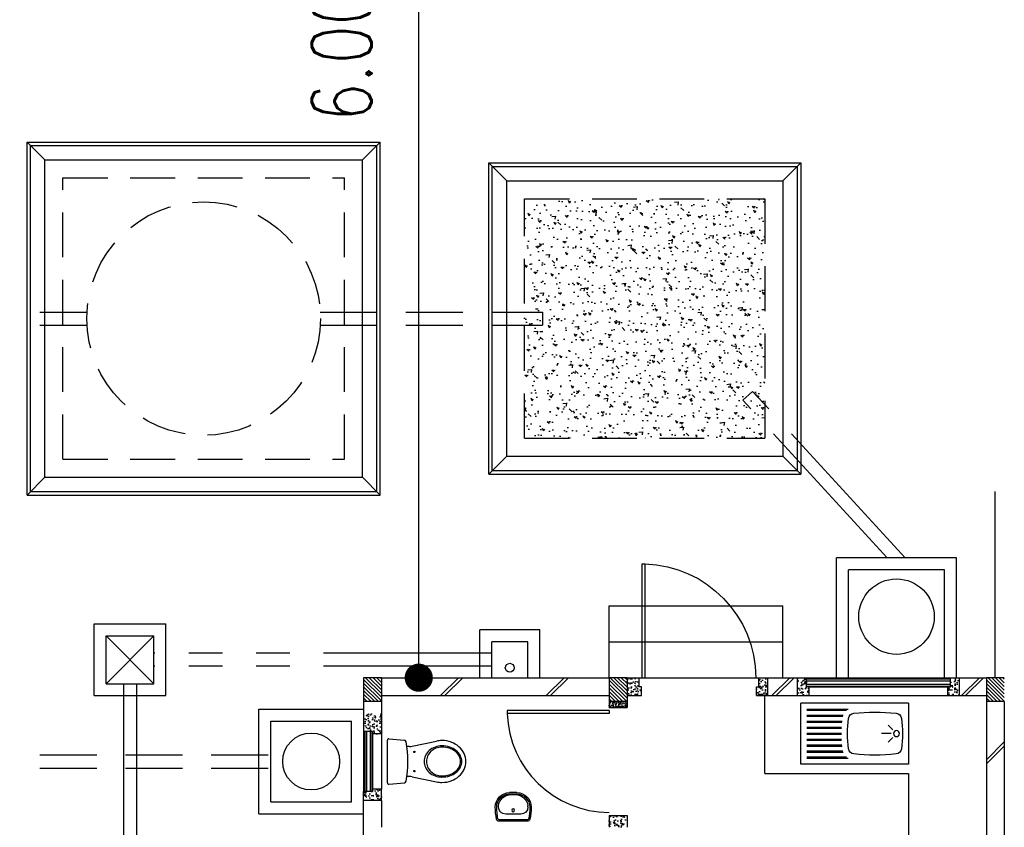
# Model space of a CAD drawing. Header units: millimetres. Extents: x 301 to 1479, y 491 to 1341.
# Tile 107 of 256: x 351.67 to 359.89, y 642.52 to 649.27. Entities that reach past the tile are written whole.
import ezdxf

# ---------------------------------------------------------------- set-up
doc = ezdxf.new("R2010")
doc.units = ezdxf.units.MM
doc.header["$LTSCALE"] = 1.5
doc.header["$MEASUREMENT"] = 0
for name, pattern in [('HIDDEN', [0.375, 0.25, -0.125]), ('HIDDEN2', [4.7625, 3.175, -1.5875]), ('PHANTOM2', [1.25, 0.625, -0.125, 0.125, -0.125, 0.125, -0.125])]:
    doc.linetypes.add(name, pattern=pattern)
for name, color, linetype in [('AP&SA', 254, 'HIDDEN'), ('Blk', 7, 'Continuous'), ('Block', 46, 'Continuous'), ('Boundary Wall', 64, 'Continuous'), ('BWCN', 4, 'Continuous'), ('DIM', 6, 'Continuous'), ('DOOR', 3, 'Continuous'), ('Ele', 8, 'Continuous'), ('HATCH', 7, 'Continuous'), ('Hatch Aggregate', 252, 'Continuous'), ('Hatch Col. C1 GF Ext.', 84, 'Continuous'), ('Hatch Stub Col', 251, 'Continuous'), ('Kerb', 251, 'Continuous'), ('P. Grease Trap', 64, 'Continuous'), ('P. Septic tank', 2, 'Continuous'), ('P. Sewr Manhole', 49, 'Continuous'), ('PVC Pipe 110', 69, 'Continuous'), ('PVC RWP 75', 77, 'Continuous'), ('PVC Sewer Pipe 110', 24, 'Continuous'), ('SANIT', 8, 'Continuous'), ('WINDOW', 1, 'Continuous')]:
    doc.layers.add(name, color=color, linetype=linetype)
doc.styles.add('RS1', font='romans.shx', dxfattribs={"width": 0.75, "height": 0.5})
doc.dimstyles.new('Souillac5', dxfattribs={"dimscale": 0.5, "dimtxt": 0.5, "dimasz": 0.47, "dimexe": 0, "dimexo": 1, "dimgap": 0.5, "dimtad": 1, "dimzin": 0, "dimdsep": 46, "dimtxsty": 'RS1', "dimblk": 'DOT', "dimcen": 3, "dimse1": 1, "dimse2": 1, "dimclrd": 6, "dimclre": 6, "dimclrt": 7, "dimaunit": 1, "dimadec": 0, "dimazin": 0, "dimtfac": 1, "dimtofl": 0, "dimtmove": 1, "dimatfit": 3, "dimfxl": 1, "dimtolj": 1, "dimtzin": 0, "dimlwe": -1, "dimarcsym": 0})
pattern_1 = [(50, (427.129014, 162.062746), (0.071726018, -0.0062752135), [0.0075, -0.0825]), (355, (427.129014, 162.062746), (-0.013875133, 0.075219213), [0.006, -0.066]), (100.451444, (427.13499, 162.06222), (0.057850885, 0.068943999), [0.006374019, -0.070114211]), (46.1842, (427.12901, 162.08275), (0.106724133, -0.016551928), [0.01125, -0.12375]), (96.635635, (427.13791, 162.08137), (0.093466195, 0.09741186), [0.009561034, -0.105171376]), (351.184164, (427.12901, 162.08275), (0.093466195, 0.09741186), [0.009, -0.099]), (21, (427.139014, 162.077746), (0.059690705, -0.040261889), [0.0075, -0.0825]), (326, (427.139014, 162.077746), (0.024331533, 0.072515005), [0.006, -0.066]), (71.451445, (427.14399, 162.07439), (0.084022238, 0.032253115), [0.006374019, -0.070114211]), (37.5, (427.129014, 162.062746), (0.0012159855, 0.0332893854), [0, -0.0652, 0, -0.067, 0, -0.06625]), (7.5, (427.129014, 162.062746), (0.0263069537, 0.0394411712), [0, -0.0382, 0, -0.0637, 0, -0.02525]), (327.5, (427.106714, 162.062746), (0.0533822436, -0.0022554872), [0, -0.025, 0, -0.078, 0, -0.1035]), (317.5, (427.096714, 162.062746), (0.058318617, 0.010010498), [0, -0.0325, 0, -0.0518, 0, -0.0735])]
pattern_2 = [(315, (448.28546, 157.028336), (0.0154679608, 0.0154679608), [])]
pattern_3 = [(50, (427.229014, 162.212746), (0.071726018, -0.0062752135), [0.0075, -0.0825]), (355, (427.229014, 162.212746), (-0.013875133, 0.075219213), [0.006, -0.066]), (100.451444, (427.23499, 162.21222), (0.057850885, 0.068943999), [0.006374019, -0.070114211]), (46.1842, (427.22901, 162.23275), (0.106724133, -0.016551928), [0.01125, -0.12375]), (96.635635, (427.23791, 162.23137), (0.093466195, 0.09741186), [0.009561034, -0.105171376]), (351.184164, (427.22901, 162.23275), (0.093466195, 0.09741186), [0.009, -0.099]), (21, (427.239014, 162.227746), (0.059690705, -0.040261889), [0.0075, -0.0825]), (326, (427.239014, 162.227746), (0.024331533, 0.072515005), [0.006, -0.066]), (71.451445, (427.24399, 162.22439), (0.084022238, 0.032253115), [0.006374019, -0.070114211]), (37.5, (427.229014, 162.212746), (0.0012159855, 0.0332893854), [0, -0.0652, 0, -0.067, 0, -0.06625]), (7.5, (427.229014, 162.212746), (0.0263069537, 0.0394411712), [0, -0.0382, 0, -0.0637, 0, -0.02525]), (327.5, (427.206714, 162.212746), (0.0533822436, -0.0022554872), [0, -0.025, 0, -0.078, 0, -0.1035]), (317.5, (427.196714, 162.212746), (0.058318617, 0.010010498), [0, -0.0325, 0, -0.0518, 0, -0.0735])]

# ---------------------------------------------------------------- blocks, each defined once
blk = doc.blocks.new('SSBSD90')
at = {"layer": 'Ele'}
for p, q in [((-900, 510), (0, 510)), ((-900, 510), (-900, 0)), ((0, 0), (0, 510)), ((-50, 460), (-395.5, 460)), ((-50, 450), (-382.1, 450)), ((-50, 410), (-354.7, 410)), ((-50, 400), (-351.5, 400)), ((-50, 360), (-345.7, 360)), ((-50, 350), (-344.7, 350)), ((-768.2, 286.8), (-729.3, 325.7)), ((-755, 255), (-675, 255)), ((-50, 310), (-341.6, 310)), ((-50, 300), (-341, 300)), ((-50, 260), (-340, 260)), ((-50, 250), (-340, 250)), ((-768.2, 223.2), (-729.3, 184.3)), ((-50, 200), (-341.6, 200)), ((-50, 210), (-341, 210)), ((-50, 100), (-354.7, 100)), ((-50, 110), (-351.5, 110)), ((-50, 150), (-345.7, 150)), ((-50, 160), (-344.7, 160)), ((-900, 0), (0, 0)), ((-50, 50), (-395.5, 50)), ((-50, 60), (-382.1, 60))]:
    blk.add_line(p, q, dxfattribs=at)
blk.add_circle((-800, 255), 25, dxfattribs=at)
for centre, radius, start, end in [((-791.6, 375.1), 50, 96.57699, 172.01642), ((-620, -1113.3), 1548.3, 83.42301, 96.57699), ((-448.4, 375.1), 50, 7.98358, 83.42301), ((65, 255), 915, 172.01642, 187.98358), ((-1305, 255), 915, 352.01642, 7.98358), ((-791.6, 134.9), 50, 187.98358, 263.42301), ((-620, 1623.3), 1548.3, 263.42301, 276.57699), ((-448.4, 134.9), 50, 276.57699, 352.01642)]:
    blk.add_arc(centre, radius, start, end, dxfattribs=at)
blk = doc.blocks.new('WC')
at = {"layer": 'SANIT'}
for p, q in [((-179.1, 0), (179.1, 0)), ((-189, -10.9), (-177.5, -141.5)), ((189, -10.9), (177.5, -141.5)), ((-125, -184.5), (-125, -161.4)), ((125, -184.5), (125, -161.4)), ((-127.2, -205.2), (-170.1, -407.8)), ((127.2, -205.2), (170.1, -407.8))]:
    blk.add_line(p, q, dxfattribs=at)
for points in [[(130, -455, 0.086378), (119.8, -396.7, 0.092622), (91.9, -348.9, 0.103078), (48.8, -316.1, 0.111925), (0, -305, 0.111925), (-48.8, -316.1, 0.103078), (-91.9, -348.9, 0.092622), (-119.8, -396.7, 0.086378), (-130, -455, 0.086378)], [(120, -455, 0.091554), (110.7, -404.8, 0.095342), (84.9, -363.1, 0.101238), (45.4, -334.7, 0.105842), (0, -325, 0.105842), (-45.4, -334.7, 0.101238), (-84.9, -363.1, 0.095342), (-110.7, -404.8, 0.091554), (-120, -455, 0.091554)], [(-175, -455, 0.087147), (-161.4, -532.7, 0.093047), (-123.7, -596.4, 0.102819), (-65.8, -640.2, 0.110985), (0, -655, 0.110985), (65.8, -640.2, 0.102819), (123.7, -596.4, 0.093047), (161.4, -532.7, 0.087147), (175, -455, 0.052217), (170.1, -407.8, 0.093047)], [(-170.1, -407.8, 0.052217), (-175, -455, 0.087147)], [(-130, -455, 0.079027), (-119.7, -519.8, 0.088191), (-91.9, -571.7, 0.105253), (-48.1, -608.1, 0.121599), (0, -620, 0.121599), (48.1, -608.1, 0.105253), (91.9, -571.7, 0.088191), (119.7, -519.8, 0.079027), (130, -455, 0.079027)], [(-120, -455, 0.077736), (-110.5, -515.9, 0.087342), (-84.9, -564.6, 0.105569), (-44.3, -598.9, 0.12344), (0, -610, 0.12344), (44.3, -598.9, 0.105569), (84.9, -564.6, 0.087342), (110.5, -515.9, 0.077736), (120, -455, 0.077736)]]:
    blk.add_lwpolyline(points, format="xyb", dxfattribs=at)
for centre in [(-80, -225), (80, -225)]:
    blk.add_circle(centre, 6, dxfattribs=at)
for centre, radius, start, end in [((-179.1, -10), 10, 90, 185.04245), ((179.1, -10), 10, 354.95755, 90), ((-162.6, -140.2), 15, 185.04245, 259.60796), ((0, 746.3), 916.3, 259.60796, 280.39204), ((162.6, -140.2), 15, 280.39204, 354.95755), ((-225, -184.5), 100, 348.04369, 0), ((225, -184.5), 100, 180, 191.95631)]:
    blk.add_arc(centre, radius, start, end, dxfattribs=at)
blk = doc.blocks.new('Wh1')
at = {"layer": 'SANIT'}
for p, q in [((197, 0), (-197, 0)), ((197, -20), (-197, -20)), ((105, -100), (-105, -100)), ((-205, -200), (-205, -217)), ((205, -200), (205, -217)), ((50, -380), (-50, -380)), ((50, -400), (-50, -400)), ((-30, -373), (30, -373))]:
    blk.add_line(p, q, dxfattribs=at)
blk.add_circle((0, -154), 20, dxfattribs=at)
for centre, radius, start, end in [((0, -200), 250, 180, 180), ((0, -200), 250, 0, 0), ((-197, -35), 35, 90, 167.7776), ((197, -35), 35, 12.2224, 90), ((567, -201), 817, 167.7776, 179.9598), ((567, -201), 797, 167.7776, 179.9598), ((-197, -35), 15, 90, 167.7776), ((-105, -200), 100, 90, 180), ((105, -200), 100, 0, 90), ((197, -35), 15, 12.2224, 90), ((-567, -201), 797, 0.0402, 12.2224), ((-567, -201), 817, 0.0402, 12.2224), ((-50, -200), 200, 180, 270), ((-50, -200), 180, 180, 270), ((-30, -197), 176, 186.7076, 270.013), ((30, -197), 176, 269.987, 353.2924), ((50, -200), 180, 270, 0), ((50, -200), 200, 270, 0)]:
    blk.add_arc(centre, radius, start, end, dxfattribs=at)
blk = doc.blocks.new('Dr900')
at = {"layer": 'DOOR'}
for p, q in [((-50, 0), (-50, 850)), ((-25, 850), (-50, 850)), ((-25, 0), (-25, 850)), ((-25, 0), (-50, 0))]:
    blk.add_line(p, q, dxfattribs=at)
blk.add_arc((-24.3, -0.3), 850.7, 91.72797, 179.98222, dxfattribs=at)
blk = doc.blocks.new('Dr1000')
at = {"layer": 'DOOR'}
for p, q in [((-50, 0), (-50, 950)), ((-25, 950), (-50, 950)), ((-25, 0), (-25, 950)), ((-25, 0), (-50, 0))]:
    blk.add_line(p, q, dxfattribs=at)
blk.add_arc((-24.4, -0.2), 950.6, 91.54201, 179.98579, dxfattribs=at)
blk = doc.blocks.new('SSSU-D1')
at = {"layer": 'Hatch Aggregate'}
h = blk.add_hatch(dxfattribs=at)
h.set_pattern_fill('AR-CONC', color=256, scale=0.03, angle=90)
h.set_pattern_definition([(140, (33579.427, -774173.30486), (0.018825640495, 0.21517805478), [0.0225, -0.2475]), (85, (33579.427, -774173.30486), (-0.22565764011, -0.041625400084), [0.018, -0.198]), (190.45144446, (33579.42857, -774173.28693), (-0.20683199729, 0.17355265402), [0.0191220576, -0.2103426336]), (136.1842, (33579.367, -774173.30486), (0.04965578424, 0.3201723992), [0.03375, -0.37125]), (186.63563549, (33579.37114, -774173.27818), (-0.29223558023, 0.2803985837), [0.0286831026, -0.315514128]), (81.18416399, (33579.367, -774173.30486), (-0.29223558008, 0.28039858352), [0.027, -0.2970000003]), (111, (33579.382, -774173.27486), (0.1207856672, 0.179072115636), [0.0225, -0.2475]), (56, (33579.382, -774173.27486), (-0.217545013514, 0.072994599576), [0.018, -0.198]), (161.45144474, (33579.39207, -774173.25994), (-0.09675934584, 0.25206671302), [0.019122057, -0.2103426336]), (127.5, (33579.427, -774173.304864), (-0.0998681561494, 0.003647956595), [0, -0.1956, 0, -0.201, 0, -0.19875]), (97.5, (33579.427, -774173.30486), (-0.118323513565, 0.078920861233), [0, -0.1146, 0, -0.1911, 0, -0.07575]), (57.5, (33579.427, -774173.371764), (0.00676646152, 0.160146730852), [0, -0.075, 0, -0.234, 0, -0.3105]), (47.5, (33579.427, -774173.40176), (-0.0300314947, 0.174955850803), [0, -0.0975, 0, -0.1554, 0, -0.2205])])
h.paths.add_polyline_path([(4.45, 11.8), (2.445, 11.8), (2.445, 9.8), (4.45, 9.8)])
at = {"layer": 'Hatch Col. C1 GF Ext.'}
h = blk.add_hatch(dxfattribs=at)
h.set_pattern_fill('ANSI31', color=256, scale=0.175, angle=-90)
h.set_pattern_definition(pattern_2)
h.paths.add_polyline_path([(1.1, 7.6), (1.25, 7.6), (1.25, 7.8), (1.1, 7.8)])
h = blk.add_hatch(dxfattribs=at)
h.set_pattern_fill('ANSI31', color=256, scale=0.175, angle=-90)
h.set_pattern_definition(pattern_2)
h.paths.add_polyline_path([(3.15, 7.6), (3.3, 7.6), (3.3, 7.8), (3.15, 7.8)])
h = blk.add_hatch(dxfattribs=at)
h.set_pattern_fill('ANSI31', color=256, scale=0.175, angle=-90)
h.set_pattern_definition(pattern_2)
h.paths.add_polyline_path([(6.3, 7.6), (6.45, 7.6), (6.45, 7.8), (6.3, 7.8)])
at = {"layer": 'Hatch Stub Col', "linetype": 'ByBlock'}
h = blk.add_hatch(dxfattribs=at)
h.set_pattern_fill('AR-CONC', color=256, scale=0.01, angle=720)
h.set_pattern_definition([(50, (427.129014, 162.212746), (0.071726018, -0.0062752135), [0.0075, -0.0825]), (355, (427.129014, 162.212746), (-0.013875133, 0.075219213), [0.006, -0.066]), (100.451444, (427.13499, 162.21222), (0.057850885, 0.068943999), [0.006374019, -0.070114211]), (46.1842, (427.12901, 162.23275), (0.106724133, -0.016551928), [0.01125, -0.12375]), (96.635635, (427.13791, 162.23137), (0.093466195, 0.09741186), [0.009561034, -0.105171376]), (351.184164, (427.12901, 162.23275), (0.093466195, 0.09741186), [0.009, -0.099]), (21, (427.139014, 162.227746), (0.059690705, -0.040261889), [0.0075, -0.0825]), (326, (427.139014, 162.227746), (0.024331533, 0.072515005), [0.006, -0.066]), (71.451445, (427.14399, 162.22439), (0.084022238, 0.032253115), [0.006374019, -0.070114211]), (37.5, (427.129014, 162.212746), (0.0012159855, 0.0332893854), [0, -0.0652, 0, -0.067, 0, -0.06625]), (7.5, (427.129014, 162.212746), (0.0263069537, 0.0394411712), [0, -0.0382, 0, -0.0637, 0, -0.02525]), (327.5, (427.106714, 162.212746), (0.0533822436, -0.0022554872), [0, -0.025, 0, -0.078, 0, -0.1035]), (317.5, (427.096714, 162.212746), (0.058318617, 0.010010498), [0, -0.0325, 0, -0.0518, 0, -0.0735])])
h.paths.add_polyline_path([(3.4, 7.8), (3.3, 7.8), (3.3, 7.65), (3.42, 7.65), (3.42, 7.725), (3.4, 7.725)])
h = blk.add_hatch(dxfattribs=at)
h.set_pattern_fill('AR-CONC', color=256, scale=0.01, angle=720)
h.set_pattern_definition([(50, (427.279014, 162.212746), (0.071726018, -0.0062752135), [0.0075, -0.0825]), (355, (427.279014, 162.212746), (-0.013875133, 0.075219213), [0.006, -0.066]), (100.451444, (427.28499, 162.21222), (0.057850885, 0.068943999), [0.006374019, -0.070114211]), (46.1842, (427.27901, 162.23275), (0.106724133, -0.016551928), [0.01125, -0.12375]), (96.635635, (427.28791, 162.23137), (0.093466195, 0.09741186), [0.009561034, -0.105171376]), (351.184164, (427.27901, 162.23275), (0.093466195, 0.09741186), [0.009, -0.099]), (21, (427.289014, 162.227746), (0.059690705, -0.040261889), [0.0075, -0.0825]), (326, (427.289014, 162.227746), (0.024331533, 0.072515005), [0.006, -0.066]), (71.451445, (427.29399, 162.22439), (0.084022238, 0.032253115), [0.006374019, -0.070114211]), (37.5, (427.279014, 162.212746), (0.0012159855, 0.0332893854), [0, -0.0652, 0, -0.067, 0, -0.06625]), (7.5, (427.279014, 162.212746), (0.0263069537, 0.0394411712), [0, -0.0382, 0, -0.0637, 0, -0.02525]), (327.5, (427.256714, 162.212746), (0.0533822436, -0.0022554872), [0, -0.025, 0, -0.078, 0, -0.1035]), (317.5, (427.246714, 162.212746), (0.058318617, 0.010010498), [0, -0.0325, 0, -0.0518, 0, -0.0735])])
h.paths.add_polyline_path([(4.475, 7.8), (4.4, 7.8), (4.4, 7.725), (4.38, 7.725), (4.38, 7.65), (4.475, 7.65)])
h = blk.add_hatch(dxfattribs=at)
h.set_pattern_fill('AR-CONC', color=256, scale=0.01, angle=720)
h.set_pattern_definition(pattern_3)
h.paths.add_polyline_path([(4.8196, 7.725), (4.7996, 7.725), (4.7996, 7.8), (4.7246, 7.8), (4.7246, 7.65), (4.8196, 7.65)])
h = blk.add_hatch(dxfattribs=at)
h.set_pattern_fill('AR-CONC', color=256, scale=0.01, angle=720)
h.set_pattern_definition(pattern_3)
h.paths.add_polyline_path([(6.0746, 7.8), (5.9996, 7.8), (5.9996, 7.725), (5.9796, 7.725), (5.9796, 7.65), (6.0746, 7.65)])
h = blk.add_hatch(dxfattribs=at)
h.set_pattern_fill('AR-CONC', color=256, scale=0.005, angle=720)
h.set_pattern_definition([(50, (427.129014, 162.212746), (0.0358630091, -0.0031376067), [0.00375, -0.04125]), (355, (427.129014, 162.212746), (-0.0069375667, 0.0376096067), [0.003, -0.033]), (100.4514445, (427.132003, 162.212485), (0.0289254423, 0.0344719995), [0.0031870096, -0.0350571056]), (46.1842, (427.129014, 162.222746), (0.0533620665, -0.008275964), [0.005625, -0.061875]), (96.635635, (427.13346, 162.222056), (0.046733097, 0.04870593), [0.004780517, -0.052585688]), (351.184164, (427.129014, 162.222746), (0.046733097, 0.04870593), [0.0045, -0.0495]), (21, (427.134014, 162.220246), (0.0298453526, -0.0201309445), [0.00375, -0.04125]), (326, (427.134014, 162.220246), (0.0121657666, 0.0362575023), [0.003, -0.033]), (71.451445, (427.1365, 162.21857), (0.0420111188, 0.0161265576), [0.0031870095, -0.0350571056]), (37.5, (427.129014, 162.212746), (0.00060799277, 0.0166446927), [0, -0.0326, 0, -0.0335, 0, -0.033125]), (7.5, (427.129014, 162.212746), (0.0131534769, 0.0197205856), [0, -0.0191, 0, -0.03185, 0, -0.012625]), (327.5, (427.117864, 162.212746), (0.0266911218, -0.0011277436), [0, -0.0125, 0, -0.039, 0, -0.05175]), (317.5, (427.112864, 162.212746), (0.0291593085, 0.0050052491), [0, -0.01625, 0, -0.0259, 0, -0.03675])])
h.paths.add_polyline_path([(3.3, 7.55), (3.3, 7.6), (3.15, 7.6), (3.15, 7.55)])
h = blk.add_hatch(dxfattribs=at)
h.set_pattern_fill('AR-CONC', color=256, scale=0.01, angle=720)
h.set_pattern_definition(pattern_1)
h.paths.add_polyline_path([(1.175, 7.35), (1.175, 7.33), (1.25, 7.33), (1.25, 7.5), (1.1, 7.5), (1.1, 7.35)])
h = blk.add_hatch(dxfattribs=at)
h.set_pattern_fill('AR-CONC', color=256, scale=0.01, angle=720)
h.set_pattern_definition(pattern_1)
h.paths.add_polyline_path([(1.25, 6.775), (1.25, 6.87), (1.175, 6.87), (1.175, 6.85), (1.1, 6.85), (1.1, 6.775)])
h = blk.add_hatch(dxfattribs=at)
h.set_pattern_fill('AR-CONC', color=256, scale=0.01, angle=720)
h.set_pattern_definition([(50, (427.129014, 162.012746), (0.071726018, -0.0062752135), [0.0075, -0.0825]), (355, (427.129014, 162.012746), (-0.013875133, 0.075219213), [0.006, -0.066]), (100.451444, (427.13499, 162.01222), (0.057850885, 0.068943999), [0.006374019, -0.070114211]), (46.1842, (427.12901, 162.03275), (0.106724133, -0.016551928), [0.01125, -0.12375]), (96.635635, (427.13791, 162.03137), (0.093466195, 0.09741186), [0.009561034, -0.105171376]), (351.184164, (427.12901, 162.03275), (0.093466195, 0.09741186), [0.009, -0.099]), (21, (427.139014, 162.027746), (0.059690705, -0.040261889), [0.0075, -0.0825]), (326, (427.139014, 162.027746), (0.024331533, 0.072515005), [0.006, -0.066]), (71.451445, (427.14399, 162.02439), (0.084022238, 0.032253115), [0.006374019, -0.070114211]), (37.5, (427.129014, 162.012746), (0.0012159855, 0.0332893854), [0, -0.0652, 0, -0.067, 0, -0.06625]), (7.5, (427.129014, 162.012746), (0.0263069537, 0.0394411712), [0, -0.0382, 0, -0.0637, 0, -0.02525]), (327.5, (427.106714, 162.012746), (0.0533822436, -0.0022554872), [0, -0.025, 0, -0.078, 0, -0.1035]), (317.5, (427.096714, 162.012746), (0.058318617, 0.010010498), [0, -0.0325, 0, -0.0518, 0, -0.0735])])
h.paths.add_polyline_path([(3.3, 6.65), (3.3, 6.55), (3.15, 6.55), (3.15, 6.65)])
at = {"layer": 'AP&SA', "linetype": 'HIDDEN'}
for p, q in [((-1.41, 11.975), (0.94, 11.975)), ((-1.41, 9.625), (-1.41, 11.975)), ((0.94, 9.625), (0.94, 11.975)), ((2.445, 9.8), (2.445, 11.8)), ((2.445, 11.8), (4.45, 11.8)), ((4.45, 11.8), (4.45, 9.8)), ((2.445, 9.8), (4.45, 9.8)), ((-1.41, 9.625), (0.94, 9.625))]:
    blk.add_line(p, q, dxfattribs=at)
at = {"layer": 'Block', "linetype": 'ByBlock'}
for p, q in [((1.25, 7.8), (3.15, 7.8)), ((4.475, 7.8), (4.7246, 7.8)), ((6.0746, 7.8), (6.3, 7.8)), ((1.25, 7.65), (3.15, 7.65)), ((4.475, 7.65), (4.7246, 7.65)), ((6.0746, 7.65), (6.3, 7.65)), ((6.3, 7.6), (6.3, 3.3)), ((6.45, 7.6), (6.45, 3.3)), ((1.1, 6.175), (1.1, 6.775)), ((1.25, 6.775), (1.25, 6.55))]:
    blk.add_line(p, q, dxfattribs=at)
at = {"layer": 'Boundary Wall', "linetype": 'ByBlock'}
blk.add_line((6.375, 7.8), (6.375, 9.355), dxfattribs=at)
at = {"layer": 'BWCN'}
for p, q in [((1.25, 7.8), (1.1, 7.8)), ((1.1, 7.8), (1.1, 7.6)), ((1.25, 7.8), (1.25, 7.6)), ((3.3, 7.8), (3.15, 7.8)), ((3.15, 7.8), (3.15, 7.6)), ((3.3, 7.8), (3.3, 7.6)), ((3.3, 7.8), (3.4, 7.8)), ((3.4, 7.725), (3.4, 7.8)), ((4.4, 7.8), (4.475, 7.8)), ((4.4, 7.725), (4.4, 7.8)), ((4.475, 7.65), (4.475, 7.8)), ((4.7246, 7.65), (4.7246, 7.8)), ((4.7246, 7.8), (4.7996, 7.8)), ((4.7996, 7.725), (4.7996, 7.8)), ((5.9996, 7.725), (5.9996, 7.8)), ((5.9996, 7.8), (6.0746, 7.8)), ((6.0746, 7.65), (6.0746, 7.8)), ((6.45, 7.8), (6.3, 7.8)), ((6.3, 7.8), (6.3, 7.6)), ((3.3, 7.65), (3.42, 7.65)), ((3.42, 7.725), (3.4, 7.725)), ((3.42, 7.65), (3.42, 7.725)), ((4.38, 7.65), (4.38, 7.725)), ((4.38, 7.725), (4.4, 7.725)), ((4.38, 7.65), (4.475, 7.65)), ((4.7246, 7.65), (4.8196, 7.65)), ((4.8196, 7.725), (4.7996, 7.725)), ((4.8196, 7.65), (4.8196, 7.725)), ((5.9796, 7.65), (5.9796, 7.725)), ((5.9796, 7.725), (5.9996, 7.725)), ((5.9796, 7.65), (6.0746, 7.65)), ((1.25, 7.6), (1.1, 7.6)), ((1.1, 7.6), (1.1, 7.35)), ((1.25, 7.6), (1.25, 7.33)), ((3.3, 7.6), (3.15, 7.6)), ((3.15, 7.6), (3.15, 7.55)), ((3.3, 7.6), (3.3, 7.55)), ((6.45, 7.6), (6.3, 7.6)), ((3.15, 7.55), (3.3, 7.55)), ((1.175, 7.35), (1.1, 7.35)), ((1.175, 7.33), (1.175, 7.35)), ((1.25, 7.33), (1.175, 7.33)), ((1.1, 6.775), (1.1, 6.85)), ((1.175, 6.85), (1.1, 6.85)), ((1.25, 6.87), (1.175, 6.87)), ((1.175, 6.87), (1.175, 6.85)), ((1.25, 6.775), (1.25, 6.87)), ((1.25, 6.775), (1.1, 6.775)), ((3.15, 6.65), (3.3, 6.65)), ((3.15, 6.65), (3.15, 6.55)), ((3.3, 6.65), (3.3, 6.55))]:
    blk.add_line(p, q, dxfattribs=at)
at = {"layer": 'Ele'}
for p, q in [((3.15, 7.8), (3.15, 8.4)), ((3.15, 8.4), (4.6, 8.4)), ((4.6, 7.8), (4.6, 8.4)), ((3.15, 8.1), (4.6, 8.1)), ((3.4, 7.8), (4.4, 7.8)), ((4.7996, 7.8), (5.9996, 7.8)), ((4.7996, 7.79), (5.9996, 7.79)), ((4.7996, 7.73), (5.9996, 7.73)), ((4.4505, 7), (4.4505, 7.65)), ((4.8196, 7.725), (5.9796, 7.725)), ((4.8196, 7.65), (5.9796, 7.65)), ((1.1, 7.35), (1.1, 6.85)), ((1.11, 7.35), (1.11, 6.85)), ((1.17, 7.35), (1.17, 6.85)), ((1.175, 7.33), (1.175, 6.87)), ((1.25, 7.33), (1.25, 6.87)), ((4.4505, 7), (5.65, 7)), ((5.65, 7), (5.65, 5.8))]:
    blk.add_line(p, q, dxfattribs=at)
at = {"layer": 'HATCH'}
for p, q in [((1.7425, 7.65), (1.8925, 7.8)), ((1.7778, 7.65), (1.9278, 7.8)), ((2.6249, 7.65), (2.7749, 7.8)), ((2.6602, 7.65), (2.8102, 7.8)), ((4.5089, 7.65), (4.6589, 7.8)), ((4.5443, 7.65), (4.6943, 7.8)), ((6.0919, 7.65), (6.2419, 7.8)), ((6.1273, 7.65), (6.2773, 7.8)), ((6.3, 7.1145), (6.45, 7.2645)), ((6.3, 7.0792), (6.45, 7.2292))]:
    blk.add_line(p, q, dxfattribs=at)
at = {"layer": 'Kerb'}
for p, q in [((-1.71, 9.325), (-1.71, 12.275)), ((-1.71, 12.275), (1.24, 12.275)), ((-1.71, 12.275), (-1.56, 12.125)), ((1.24, 12.275), (1.09, 12.125)), ((1.24, 9.325), (1.24, 12.275)), ((-1.68, 9.355), (-1.68, 12.245)), ((-1.68, 12.245), (1.21, 12.245)), ((1.21, 9.355), (1.21, 12.245)), ((-1.56, 12.125), (1.09, 12.125)), ((-1.56, 9.475), (-1.56, 12.125)), ((1.09, 9.475), (1.09, 12.125)), ((2.145, 9.5), (2.145, 12.1)), ((2.145, 12.1), (4.75, 12.1)), ((2.295, 11.95), (2.145, 12.1)), ((4.6, 11.95), (4.75, 12.1)), ((4.75, 12.1), (4.75, 9.5)), ((2.175, 9.53), (2.175, 12.07)), ((2.175, 12.07), (4.72, 12.07)), ((4.72, 12.07), (4.72, 9.53)), ((2.295, 9.65), (2.295, 11.95)), ((2.295, 11.95), (4.6, 11.95)), ((4.6, 11.95), (4.6, 9.65)), ((2.295, 9.65), (2.145, 9.5)), ((2.295, 9.65), (4.6, 9.65)), ((4.6, 9.65), (4.75, 9.5)), ((-1.71, 9.325), (-1.56, 9.475)), ((-1.56, 9.475), (1.09, 9.475)), ((1.24, 9.325), (1.09, 9.475)), ((2.145, 9.5), (4.75, 9.5)), ((2.175, 9.53), (4.72, 9.53)), ((-1.71, 9.325), (1.24, 9.325)), ((-1.68, 9.355), (1.21, 9.355)), ((5.05, 7.8), (5.05, 8.8)), ((6.05, 8.8), (5.05, 8.8)), ((6.05, 7.8), (6.05, 8.8)), ((5.15, 7.8), (5.15, 8.7)), ((5.95, 8.7), (5.15, 8.7)), ((5.95, 7.8), (5.95, 8.7)), ((-1.15, 8.25), (-0.55, 8.25)), ((-1.15, 7.65), (-1.15, 8.25)), ((-0.55, 7.65), (-0.55, 8.25)), ((-1.05, 8.15), (-0.65, 8.15)), ((-1.05, 7.75), (-1.05, 8.15)), ((-1.05, 8.15), (-0.65, 7.75)), ((-1.05, 7.75), (-0.65, 8.15)), ((-0.65, 7.75), (-0.65, 8.15)), ((2.5712, 8.2), (2.0712, 8.2)), ((2.0712, 7.8), (2.0712, 8.2)), ((2.5712, 7.8), (2.5712, 8.2)), ((2.1712, 7.8), (2.1712, 8.1)), ((2.4712, 8.1), (2.1712, 8.1)), ((2.4712, 7.8), (2.4712, 8.1)), ((-1.05, 7.75), (-0.65, 7.75)), ((-1.15, 7.65), (-0.55, 7.65)), ((0.225, 6.6625), (0.225, 7.5375)), ((0.225, 7.5375), (1.1, 7.5375)), ((0.325, 6.7625), (0.325, 7.4375)), ((0.325, 7.4375), (1, 7.4375)), ((1, 6.7625), (1, 7.4375)), ((0.325, 6.7625), (1, 6.7625)), ((0.225, 6.6625), (1.1, 6.6625))]:
    blk.add_line(p, q, dxfattribs=at)
at = {"layer": 'P. Grease Trap'}
blk.add_circle((5.55, 8.31), 0.315, dxfattribs=at)
at = {"layer": 'P. Septic tank', "linetype": 'HIDDEN'}
blk.add_circle((-0.235, 10.8), 0.975, dxfattribs=at)
at = {"layer": 'P. Sewr Manhole'}
blk.add_circle((0.6625, 7.1), 0.2375, dxfattribs=at)
at = {"layer": 'PVC Pipe 110', "linetype": 'PHANTOM2', "ltscale": 2}
blk.add_line((4.3488, 10.1922), (4.2676, 10.118), dxfattribs=at)
at = {"layer": 'PVC Pipe 110', "linetype": 'PHANTOM2', "ltscale": 1.5}
for p, q in [((5.4727, 8.8), (4.2676, 10.118)), ((5.6218, 8.8), (4.3488, 10.1922)), ((2.1712, 8.005), (-0.65, 8.005)), ((2.1712, 7.895), (-0.65, 7.895)), ((-0.905, 7.75), (-0.905, 6.05)), ((-0.795, 7.75), (-0.795, 6.05))]:
    blk.add_line(p, q, dxfattribs=at)
at = {"layer": 'PVC RWP 75'}
blk.add_circle((2.3212, 7.8825), 0.0375, dxfattribs=at)
at = {"layer": 'PVC Sewer Pipe 110', "linetype": 'HIDDEN2', "ltscale": 0.1}
for p, q in [((-2.3165, 10.855), (-1.2084, 10.855)), ((0.7384, 10.855), (2.595, 10.855)), ((-2.3165, 10.745), (-1.2084, 10.745)), ((0.7384, 10.745), (2.595, 10.745)), ((-2.3165, 7.155), (0.4315, 7.155)), ((-2.3165, 7.045), (0.4315, 7.045))]:
    blk.add_line(p, q, dxfattribs=at)
at = {"layer": 'PVC Sewer Pipe 110', "linetype": 'HIDDEN2'}
blk.add_line((2.595, 10.855), (2.595, 10.745), dxfattribs=at)
at = {"layer": 'WINDOW'}
for p, q in [((4.7996, 7.775), (5.9996, 7.775)), ((4.7996, 7.745), (5.9996, 7.745))]:
    blk.add_line(p, q, dxfattribs=at)
at = {"layer": 'WINDOW', "linetype": 'HIDDEN2', "ltscale": 0.5}
for p, q in [((1.125, 7.35), (1.125, 6.85)), ((1.155, 7.35), (1.155, 6.85))]:
    blk.add_line(p, q, dxfattribs=at)
at = {"layer": 'DOOR', "xscale": -0.001, "yscale": 0.001, "zscale": 0.001}
blk.add_blockref('Dr1000', (3.4, 7.8), dxfattribs=at)
at = {"layer": 'DOOR', "xscale": 0.001, "yscale": 0.001, "zscale": 0.001, "rotation": 90}
blk.add_blockref('Dr900', (3.15, 7.55), dxfattribs=at)
at = {"layer": 'SANIT', "xscale": 0.001, "yscale": 0.001, "zscale": 0.001, "rotation": 89.99999999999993}
blk.add_blockref('WC', (1.3, 7.1), dxfattribs=at)
at = {"layer": 'WINDOW', "linetype": 'ByBlock', "xscale": -0.001, "yscale": 0.001, "zscale": 0.001}
blk.add_blockref('SSBSD90', (4.75, 7.0778), dxfattribs=at)
at = {"layer": 'WINDOW', "linetype": 'ByBlock', "xscale": -0.0006, "yscale": 0.0006, "zscale": 0.0006, "rotation": 180}
blk.add_blockref('Wh1', (2.3497, 6.6), dxfattribs=at)
blk = doc.blocks.new('_DOT')
at = {"color": 0, "linetype": 'ByBlock'}
blk.add_line((-0.5, 0), (-1, 0), dxfattribs=at)
at = {"color": 0, "linetype": 'ByBlock', "const_width": 0.5}
blk.add_lwpolyline([(-0.25, 0, 1), (0.25, 0, 1)], format="xyb", close=True, dxfattribs=at)
blk = doc.blocks.new('*D130')
at = {"layer": 'DEFPOINTS', "color": 0, "transparency": 16777216}
for p in [(354.9985, 649.769), (354.9985, 649.769), (354.9985, 643.769)]:
    blk.add_point(p, dxfattribs=at)
at = {"layer": 'DIM', "color": 6, "lineweight": -2, "transparency": 16777216}
blk.add_line((354.9985, 644.004), (354.9985, 649.534), dxfattribs=at)
at = {"layer": 'DIM', "color": 6, "lineweight": -2, "transparency": 16777216, "xscale": 0.235, "yscale": 0.235, "zscale": 0.235}
for p, rotation in [((354.9985, 649.769), 90), ((354.9985, 643.769), 270)]:
    blk.add_blockref('_DOT', p, dxfattribs=dict(at, rotation=rotation))
at = {"layer": 'DIM', "color": 7, "transparency": 16777216, "insert": (354.3549, 648.978), "char_height": 0.5, "attachment_point": 5, "rotation": 90, "style": 'RS1'}
blk.add_mtext('\\A1;6.00', dxfattribs=at)

msp = doc.modelspace()

# ---------------------------------------------------------------- block references
at = {"layer": 'Blk'}
msp.add_blockref('SSSU-D1', (353.4376, 635.969), dxfattribs=at)

# ---------------------------------------------------------------- dimensions: what is measured, and where the dimension line sits
at = {"layer": 'DIM'}
dim = msp.add_linear_dim(base=(354.9985, 649.769), p1=(354.9985, 643.769), p2=(354.9985, 649.769), angle=270, dimstyle='Souillac5', override={"dimtmove": 2}, dxfattribs=at)
dim.commit()
dim.dimension.update_dxf_attribs({"geometry": '*D130', "text_midpoint": (354.3549, 648.978), "dimtype": 160})

doc.saveas('drawing.dxf')
